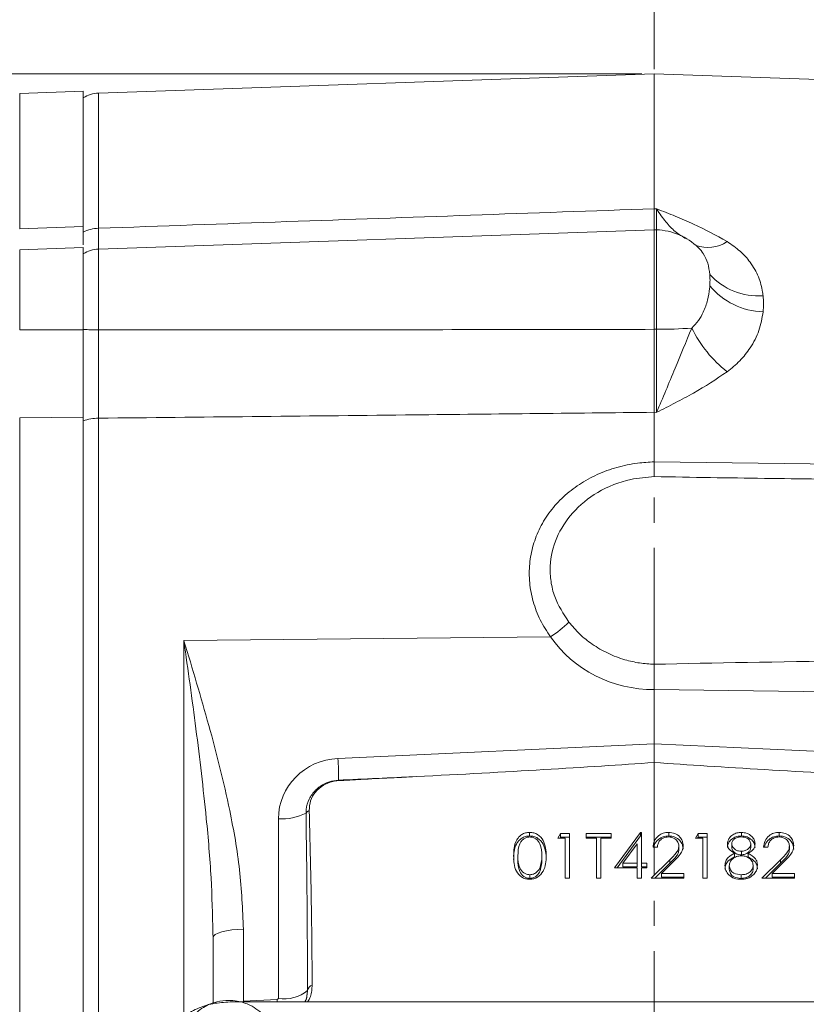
# Model space of a CAD drawing. Header units: inches. Extents: x 0.3 to 33.9, y 0.2 to 21.6.
# Tile 5 of 17: x 6.2 to 9.3, y 10.1 to 14. Entities that reach past the tile are written whole.
import ezdxf

# ---------------------------------------------------------------- set-up
doc = ezdxf.new("R2010")
doc.units = ezdxf.units.IN
doc.header["$MEASUREMENT"] = 0
doc.linetypes.add('CENTERX2', pattern=[0.8, 0.5, -0.1, 0.1, -0.1])
doc.layers.add('SLD-0', color=7, linetype='Continuous', lineweight=15)
doc.styles.add('SLDTEXTSTYLE0', font='TXT', dxfattribs={"width": 0.75})
doc.dimstyles.new('SLDDIMSTYLE1', dxfattribs={"dimtxt": 0.25, "dimasz": 0.13, "dimexe": 0, "dimexo": 0.0625, "dimgap": 0.0625, "dimtad": 0, "dimtih": 1, "dimtoh": 1, "dimrnd": 1e-09, "dimzin": 12, "dimdsep": 46, "dimtxsty": 'SLDTEXTSTYLE0', "dimsah": 1, "dimcen": 0.09, "dimadec": 0, "dimazin": 3, "dimtfac": 1, "dimtofl": 0, "dimtmove": 0, "dimatfit": 3, "dimfxl": 1, "dimfrac": 2, "dimtolj": 1, "dimtzin": 12, "dimarcsym": 0})

# ---------------------------------------------------------------- blocks, each defined once
blk = doc.blocks.new('_D_6')
at = {"layer": 'SLD-0'}
for p, q in [((4.7357, 12.3906), (4.7357, 16.2164)), ((6.2479, 16.1282), (6.1971, 16.1282)), ((6.1971, 16.1282), (6.1971, 15.7313)), ((7.2061, 16.1282), (7.2568, 16.1282)), ((7.2568, 16.1282), (7.2568, 15.7313)), ((4.7357, 16.0914), (6.1083, 16.0914)), ((8.7182, 16.0914), (7.3456, 16.0914)), ((6.1971, 15.7313), (6.2479, 15.7313)), ((7.2568, 15.7313), (7.2061, 15.7313))]:
    blk.add_line(p, q, dxfattribs=at)
for points in [[(4.7357, 16.0914), (4.8657, 16.0714), (4.8657, 16.1114)], [(8.7182, 16.0914), (8.5882, 16.1114), (8.5882, 16.0714)]]:
    blk.add_solid(points, dxfattribs=at)
at = {"layer": 'SLD-0', "char_height": 0.25, "attachment_point": 1, "style": 'SLDTEXTSTYLE0'}
for s, insert in [('3.98', (6.3021, 16.5013, -0.8581)), ('101.2', (6.3113, 16.0536, -0.8581))]:
    blk.add_mtext(s, dxfattribs=dict(at, insert=insert))
blk = doc.blocks.new('_D_7')
at = {"layer": 'SLD-0'}
for p, q in [((6.1437, 13.72), (6.1437, 15.0353)), ((7.0442, 14.9471), (6.9934, 14.9471)), ((6.9934, 14.9471), (6.9934, 14.5502)), ((7.8177, 14.9471), (7.8685, 14.9471)), ((7.8685, 14.9471), (7.8685, 14.5502)), ((6.1437, 14.9103), (6.9047, 14.9103)), ((8.7182, 14.9103), (7.9573, 14.9103)), ((6.9934, 14.5502), (7.0442, 14.5502)), ((7.8685, 14.5502), (7.8177, 14.5502))]:
    blk.add_line(p, q, dxfattribs=at)
for points in [[(6.1437, 14.9103), (6.2737, 14.8903), (6.2737, 14.9303)], [(8.7182, 14.9103), (8.5882, 14.9303), (8.5882, 14.8903)]]:
    blk.add_solid(points, dxfattribs=at)
at = {"layer": 'SLD-0', "char_height": 0.25, "attachment_point": 1, "style": 'SLDTEXTSTYLE0'}
for s, insert in [('2.57', (7.0061, 15.3202, -0.8581)), ('65.4', (7.1077, 14.8725, -0.8581))]:
    blk.add_mtext(s, dxfattribs=dict(at, insert=insert))
blk = doc.blocks.new('_D_8')
at = {"layer": 'SLD-0'}
for p, q in [((13.2862, 12.897), (13.2862, 15.0353)), ((10.5231, 14.9471), (10.4723, 14.9471)), ((10.4723, 14.9471), (10.4723, 14.5502)), ((11.4813, 14.9471), (11.5321, 14.9471)), ((11.5321, 14.9471), (11.5321, 14.5502)), ((8.7182, 14.9103), (10.3835, 14.9103)), ((13.2862, 14.9103), (11.6209, 14.9103)), ((10.4723, 14.5502), (10.5231, 14.5502)), ((11.5321, 14.5502), (11.4813, 14.5502))]:
    blk.add_line(p, q, dxfattribs=at)
for points in [[(8.7182, 14.9103), (8.8482, 14.8903), (8.8482, 14.9303)], [(13.2862, 14.9103), (13.1562, 14.9303), (13.1562, 14.8903)]]:
    blk.add_solid(points, dxfattribs=at)
at = {"layer": 'SLD-0', "char_height": 0.25, "attachment_point": 1, "style": 'SLDTEXTSTYLE0'}
for s, insert in [('4.57', (10.5774, 15.3202, -0.8581)), ('116.0', (10.5866, 14.8725, -0.8581))]:
    blk.add_mtext(s, dxfattribs=dict(at, insert=insert))
blk = doc.blocks.new('_D_9')
at = {"layer": 'SLD-0'}
for p, q in [((16.4518, 11.8892), (16.4518, 16.2164)), ((12.1059, 16.1282), (12.0551, 16.1282)), ((12.0551, 16.1282), (12.0551, 15.7313)), ((13.0641, 16.1282), (13.1149, 16.1282)), ((13.1149, 16.1282), (13.1149, 15.7313)), ((8.7182, 16.0914), (11.9663, 16.0914)), ((16.4518, 16.0914), (13.2036, 16.0914)), ((12.0551, 15.7313), (12.1059, 15.7313)), ((13.1149, 15.7313), (13.0641, 15.7313))]:
    blk.add_line(p, q, dxfattribs=at)
for points in [[(8.7182, 16.0914), (8.8482, 16.0714), (8.8482, 16.1114)], [(16.4518, 16.0914), (16.3218, 16.1114), (16.3218, 16.0714)]]:
    blk.add_solid(points, dxfattribs=at)
at = {"layer": 'SLD-0', "char_height": 0.25, "attachment_point": 1, "style": 'SLDTEXTSTYLE0'}
for s, insert in [('7.73', (12.1602, 16.5013, -0.8581)), ('196.4', (12.1694, 16.0536, -0.8581))]:
    blk.add_mtext(s, dxfattribs=dict(at, insert=insert))
blk = doc.blocks.new('_D_10')
at = {"layer": 'SLD-0'}
for p, q in [((4.8015, 12.482), (3.9208, 12.482)), ((4.0458, 12.482), (4.0458, 9.766)), ((3.5667, 9.392), (3.5159, 9.392)), ((3.5159, 9.392), (3.5159, 8.9951)), ((4.5249, 9.392), (4.5757, 9.392)), ((4.5757, 9.392), (4.5757, 8.9951)), ((3.5159, 8.9951), (3.5667, 8.9951)), ((4.5757, 8.9951), (4.5249, 8.9951)), ((4.0458, 6.2283), (4.0458, 8.9443)), ((7.1159, 6.2283), (3.9208, 6.2283))]:
    blk.add_line(p, q, dxfattribs=at)
for points in [[(4.0458, 12.482), (4.0258, 12.352), (4.0658, 12.352)], [(4.0458, 6.2283), (4.0658, 6.3583), (4.0258, 6.3583)]]:
    blk.add_solid(points, dxfattribs=at)
at = {"layer": 'SLD-0', "char_height": 0.25, "attachment_point": 1, "style": 'SLDTEXTSTYLE0'}
for s, insert in [('6.25', (3.621, 9.765, -0.8581)), ('158.8', (3.6302, 9.3174, -0.8581))]:
    blk.add_mtext(s, dxfattribs=dict(at, insert=insert))
blk = doc.blocks.new('_D_11')
at = {"layer": 'SLD-0'}
for p, q in [((8.6682, 13.8079), (2.5035, 13.8079)), ((2.6285, 13.8079), (2.6285, 10.429)), ((2.1494, 10.0549), (2.0986, 10.0549)), ((2.0986, 10.0549), (2.0986, 9.6581)), ((3.1076, 10.0549), (3.1583, 10.0549)), ((3.1583, 10.0549), (3.1583, 9.6581)), ((2.0986, 9.6581), (2.1494, 9.6581)), ((3.1583, 9.6581), (3.1076, 9.6581)), ((2.6285, 6.2283), (2.6285, 9.6073)), ((7.1159, 6.2283), (2.5035, 6.2283))]:
    blk.add_line(p, q, dxfattribs=at)
for points in [[(2.6285, 13.8079), (2.6085, 13.6779), (2.6485, 13.6779)], [(2.6285, 6.2283), (2.6485, 6.3583), (2.6085, 6.3583)]]:
    blk.add_solid(points, dxfattribs=at)
at = {"layer": 'SLD-0', "char_height": 0.25, "attachment_point": 1, "style": 'SLDTEXTSTYLE0'}
for s, insert in [('7.58', (2.2036, 10.428, -0.8581)), ('192.5', (2.2128, 9.9803, -0.8581))]:
    blk.add_mtext(s, dxfattribs=dict(at, insert=insert))

msp = doc.modelspace()

# ---------------------------------------------------------------- linework, layer by layer
at = {"color": 7, "linetype": 'Continuous', "lineweight": 15}
for p, q in [((8.7182, 13.8079), (6.514, 13.731)), ((12.2668, 13.684), (8.7182, 13.8079)), ((8.7182, 13.272), (8.7182, 13.8079)), ((6.4537, 13.7388), (6.2016, 13.73)), ((6.4537, 13.2015), (6.4537, 13.7388)), ((8.7269, 13.2717), (8.7182, 13.272)), ((6.2016, 13.1926), (6.4537, 13.2015)), ((8.7182, 13.189), (6.514, 13.112)), ((8.7269, 13.1886), (8.7182, 13.189)), ((8.7182, 13.189), (8.7182, 12.7935)), ((6.4537, 13.1184), (6.2016, 13.1095)), ((6.4537, 12.7916), (6.4537, 13.1184)), ((6.2016, 12.7915), (6.4537, 12.7916)), ((8.7269, 12.7935), (8.7182, 12.7935)), ((6.2016, 12.4423), (6.4537, 12.445)), ((6.2016, 9.014), (6.2016, 12.4423)), ((6.4537, 9.0113), (6.4537, 12.445)), ((6.514, 9.0151), (6.514, 12.4408)), ((8.7182, 12.2674), (8.7182, 12.4641)), ((8.7182, 12.4641), (8.7269, 12.464)), ((8.7182, 12.2674), (8.7182, 12.2674)), ((6.8524, 11.5589), (8.3066, 11.5729)), ((8.7182, 11.3636), (8.7182, 11.3635)), ((8.7182, 11.1484), (8.7182, 11.3635)), ((8.7182, 11.3635), (10.523, 11.3409)), ((8.7182, 11.1484), (7.4638, 11.0904)), ((9.9726, 11.0904), (8.7182, 11.1484)), ((8.7182, 11.1484), (8.7182, 11.0745)), ((7.2274, 10.8512), (7.2274, 10.1382)), ((8.2239, 10.7827), (8.2239, 10.797)), ((8.3358, 10.7743), (8.3469, 10.7925)), ((8.3469, 10.7925), (8.3821, 10.7925)), ((8.3469, 10.7782), (8.3469, 10.7925)), ((8.3821, 10.7925), (8.3821, 10.6151)), ((8.4478, 10.7925), (8.5477, 10.7925)), ((8.4478, 10.7743), (8.4478, 10.7925)), ((8.5477, 10.7925), (8.5477, 10.7743)), ((8.5599, 10.6561), (8.6636, 10.797)), ((8.6636, 10.797), (8.6671, 10.797)), ((8.6636, 10.7827), (8.6636, 10.797)), ((8.6671, 10.797), (8.6671, 10.6742)), ((8.7753, 10.7827), (8.7753, 10.797)), ((8.8814, 10.7743), (8.8926, 10.7925)), ((8.8926, 10.7925), (8.9277, 10.7925)), ((8.8926, 10.7782), (8.8926, 10.7925)), ((8.9277, 10.7925), (8.9277, 10.6151)), ((9.0638, 10.7827), (9.0638, 10.797)), ((9.2138, 10.7827), (9.2138, 10.797)), ((8.365, 10.7743), (8.3358, 10.7743)), ((8.3446, 10.7743), (8.3469, 10.7782)), ((8.3469, 10.7782), (8.3821, 10.7782)), ((8.365, 10.6151), (8.365, 10.7743)), ((8.4478, 10.7782), (8.5477, 10.7782)), ((8.4892, 10.7743), (8.4478, 10.7743)), ((8.4892, 10.6151), (8.4892, 10.7743)), ((8.5063, 10.7743), (8.5063, 10.6151)), ((8.5477, 10.7743), (8.5063, 10.7743)), ((8.5704, 10.6561), (8.6636, 10.7827)), ((8.65, 10.7513), (8.5934, 10.6742)), ((8.65, 10.6742), (8.65, 10.7513)), ((8.6636, 10.7827), (8.6671, 10.7827)), ((8.9106, 10.7743), (8.8814, 10.7743)), ((8.8902, 10.7743), (8.8926, 10.7782)), ((8.8926, 10.7782), (8.9277, 10.7782)), ((8.9106, 10.6151), (8.9106, 10.7743)), ((9.0251, 10.7369), (9.0251, 10.7513)), ((9.1006, 10.7373), (9.1006, 10.7516)), ((8.7304, 10.7379), (8.7133, 10.7379)), ((8.8156, 10.7286), (8.8156, 10.7429)), ((9.0358, 10.6996), (9.0358, 10.7139)), ((9.0635, 10.7077), (9.0635, 10.722)), ((9.0907, 10.6996), (9.0907, 10.7139)), ((9.1689, 10.7379), (9.1518, 10.7379)), ((9.2541, 10.7286), (9.2541, 10.7429)), ((8.1774, 10.6895), (8.1774, 10.7038)), ((8.2724, 10.6895), (8.2724, 10.7038)), ((8.5934, 10.6742), (8.65, 10.6742)), ((8.5934, 10.6599), (8.5934, 10.6742)), ((8.65, 10.6599), (8.65, 10.6742)), ((8.6671, 10.6742), (8.689, 10.6742)), ((8.6671, 10.6599), (8.6671, 10.6742)), ((8.689, 10.6742), (8.689, 10.6561)), ((8.706, 10.6151), (8.7797, 10.6885)), ((8.7204, 10.6151), (8.7797, 10.6742)), ((8.7943, 10.6807), (8.7467, 10.6333)), ((8.7797, 10.6742), (8.7797, 10.6885)), ((9.1445, 10.6151), (9.2182, 10.6885)), ((9.1589, 10.6151), (9.2182, 10.6742)), ((9.2327, 10.6807), (9.1852, 10.6333)), ((9.2182, 10.6742), (9.2182, 10.6885)), ((8.2652, 10.6449), (8.2652, 10.6592)), ((8.65, 10.6561), (8.5599, 10.6561)), ((8.5934, 10.6599), (8.65, 10.6599)), ((8.65, 10.6151), (8.65, 10.6561)), ((8.6671, 10.6599), (8.689, 10.6599)), ((8.6671, 10.6561), (8.6671, 10.6151)), ((8.689, 10.6561), (8.6671, 10.6561)), ((8.7467, 10.6333), (8.8351, 10.6333)), ((8.7467, 10.619), (8.7467, 10.6333)), ((8.8351, 10.6333), (8.8351, 10.6151)), ((9.0154, 10.6505), (9.0154, 10.6648)), ((9.1104, 10.6521), (9.1104, 10.6665)), ((9.1852, 10.6333), (9.2736, 10.6333)), ((9.1852, 10.619), (9.1852, 10.6333)), ((9.2736, 10.6333), (9.2736, 10.6151)), ((8.2245, 10.6144), (8.2245, 10.6288)), ((8.3821, 10.6151), (8.365, 10.6151)), ((8.5063, 10.6151), (8.4892, 10.6151)), ((8.6671, 10.6151), (8.65, 10.6151)), ((8.8351, 10.6151), (8.706, 10.6151)), ((8.7467, 10.619), (8.8351, 10.619)), ((8.9277, 10.6151), (8.9106, 10.6151)), ((9.0628, 10.6144), (9.0628, 10.6288)), ((9.2736, 10.6151), (9.1445, 10.6151)), ((9.1852, 10.619), (9.2736, 10.619)), ((6.9676, 10.3981), (6.9682, 10.3783)), ((7.0888, 10.1272), (7.0888, 10.4128)), ((6.9682, 10.3783), (6.9682, 10.1199)), ((7.3431, 10.1698), (7.3414, 10.1551)), ((10.3571, 10.124), (7.0358, 10.124)), ((7.2226, 10.1334), (7.0888, 10.1272)), ((7.2274, 10.1382), (7.2226, 10.1334))]:
    msp.add_line(p, q, dxfattribs=at)
at = {"color": 8, "linetype": 'Continuous', "lineweight": 15}
for p, q in [((6.2016, 13.1926), (6.2016, 13.73)), ((6.514, 13.1946), (6.514, 13.731)), ((8.7269, 13.1886), (8.7269, 12.7935)), ((6.2016, 12.7915), (6.2016, 13.1095)), ((6.514, 12.7909), (6.514, 13.112)), ((6.8524, 11.5589), (6.8524, 10.0669)), ((7.0888, 10.1272), (7.089, 10.124)), ((7.2226, 10.1334), (7.2229, 10.124))]:
    msp.add_line(p, q, dxfattribs=at)
at = {"color": 7, "linetype": 'Continuous', "lineweight": 15, "flags": 128}
for points in [[(11.464, 12.2321), (11.2242, 12.2352), (10.2648, 12.2476), (8.7182, 12.2674)], [(7.0888, 10.4128), (7.0651, 10.4119), (7.0424, 10.4098), (7.0215, 10.4066), (7.0033, 10.4023), (6.9884, 10.3971), (6.9773, 10.3913), (6.9705, 10.3849), (6.9682, 10.3783)]]:
    msp.add_lwpolyline(points, dxfattribs=at)
at = {"color": 7, "linetype": 'Continuous', "lineweight": 15}
for centre, radius, start, end in [((6.5182, 13.611), 0.12, 92, 122.5136), ((6.5174, 13.0556), 0.139, 91.3785, 117.2489), ((8.7182, 12.9388), 0.25, 45.7334, 88), ((6.5182, 12.9921), 0.12, 92, 122.5136), ((9.1301, 13.1849), 0.2586, 222.1195, 274.3396), ((9.1597, 13.1521), 0.2895, 220.0986, 268.0042), ((6.5157, 13.5778), 0.7869, 265.4846, 269.8806), ((8.7255, 14.9357), 2.1422, 270.0385, 273.7856), ((9.327, 13.026), 0.5134, 206.346, 231.4321), ((6.5165, 12.2515), 0.1893, 90.7382, 109.3569), ((8.0864, 11.9178), 0.4092, 302.5508, 315.6642), ((6.4115, 11.028), 1.0542, 358.695, 3.3913), ((7.4816, 11.0016), 0.0164, 171.5853, 177.889), ((7.2414, 11.0609), 0.2102, 266.1926, 297.0837), ((7.3763, 10.8367), 0.054, 119.6035, 136.6224), ((7.2515, 10.2776), 0.1414, 260.1841, 310.3535), ((7.3741, 10.1614), 0.0321, 113.2504, 164.7463)]:
    msp.add_arc(centre, radius, start, end, dxfattribs=at)
at = {"color": 8, "linetype": 'Continuous', "lineweight": 15}
msp.add_arc((8.9305, 13.252), 0.134, 249.3186, 304.7607, dxfattribs=at)
at = {"color": 7, "linetype": 'Continuous', "lineweight": 15}
for centre, major_axis, ratio, start_param, end_param in [((8.7224, 11.8461), (0.4929, 0.0872), 0.962793, 3.561487, 4.53521), ((10.6738, 11.3721), (3.4254, 0), 0.032706, 1.926023, 2.17838), ((7.4724, 10.8543), (0.2415, 0.0428), 0.962793, 1.4369, 2.97279), ((6.3812, 11.0736), (3.1511, 0.1027), 0.035536, 5.168987, 5.546744), ((11.0552, 11.0736), (3.1511, -0.1027), 0.035536, 3.878034, 4.255791), ((-25.5087, 9.5984), (75.3191, 3.441), 0.001485, 5.165463, 5.170022), ((7.2232, 9.9614), (0.0043, 2.6055), 0.046027, 4.792529, 5.070198)]:
    msp.add_ellipse(centre, major_axis=major_axis, ratio=ratio, start_param=start_param, end_param=end_param, dxfattribs=at)
for points, knots in [([(8.7182, 13.272), (8.2324, 13.255), (7.4977, 13.2292), (6.763, 13.2033), (6.514, 13.1946)], [0, 0, 0, 0, 0.661168, 1, 1, 1, 1]), ([(8.7182, 13.272), (8.7182, 13.2571), (8.7182, 13.227), (8.7182, 13.198), (8.7182, 13.1904), (8.7182, 13.1866)], [0, 0, 0, 0, 0.329952, 0.67005, 1, 1, 1, 1]), ([(9.0069, 13.1419), (8.9636, 13.166), (8.8981, 13.2023), (8.8017, 13.2425), (8.7522, 13.2619), (8.7272, 13.2716), (8.7269, 13.2717)], [0, 0, 0, 0, 0.493398, 0.745029, 0.997453, 1, 1, 1, 1]), ([(6.4537, 13.1283), (6.4537, 13.1313), (6.4537, 13.1381), (6.4537, 13.1506), (6.4537, 13.1635), (6.4537, 13.175), (6.4537, 13.1875), (6.4537, 13.1968), (6.4537, 13.2015)], [0, 0, 0, 0, 0.198883, 0.440261, 0.579338, 0.718751, 0.859199, 1, 1, 1, 1]), ([(9.1496, 12.9271), (9.1491, 12.9316), (9.146, 12.9571), (9.1333, 13.003), (9.1026, 13.0576), (9.0605, 13.1049), (9.025, 13.1294), (9.0069, 13.1419)], [0, 0, 0, 0, 0.054789, 0.306864, 0.566571, 0.779999, 1, 1, 1, 1]), ([(8.9383, 12.9657), (8.938, 12.9622), (8.9365, 12.944), (8.9307, 12.9091), (8.9158, 12.8659), (8.8947, 12.8279), (8.8763, 12.8081), (8.8669, 12.7981)], [0, 0, 0, 0, 0.06151, 0.327969, 0.600279, 0.797253, 1, 1, 1, 1]), ([(9.0069, 12.6246), (9.0245, 12.6388), (9.0601, 12.6677), (9.1033, 12.7234), (9.137, 12.7894), (9.1454, 12.838), (9.1496, 12.8628)], [0, 0, 0, 0, 0.21336, 0.43352, 0.711269, 1, 1, 1, 1]), ([(6.4537, 12.445), (6.4537, 12.4585), (6.4537, 12.4857), (6.4537, 12.5398), (6.4537, 12.6085), (6.4537, 12.6805), (6.4537, 12.7421), (6.4537, 12.7751), (6.4537, 12.7916)], [0, 0, 0, 0, 0.132853, 0.266978, 0.494109, 0.727831, 0.863246, 1, 1, 1, 1]), ([(6.514, 12.4408), (6.5139, 12.4665), (6.5138, 12.5188), (6.5137, 12.6063), (6.5138, 12.6984), (6.5139, 12.7597), (6.514, 12.7909)], [0, 0, 0, 0, 0.245724, 0.500002, 0.745724, 1, 1, 1, 1]), ([(8.7182, 12.7935), (8.329, 12.7928), (7.5943, 12.7915), (6.8596, 12.7911), (6.514, 12.7909)], [0, 0, 0, 0, 0.5296757, 1, 1, 1, 1]), ([(8.7182, 12.7935), (8.7182, 12.765), (8.7182, 12.7071), (8.7182, 12.6217), (8.7182, 12.5386), (8.7182, 12.4892), (8.7182, 12.4641)], [0, 0, 0, 0, 0.246215, 0.500001, 0.746214, 1, 1, 1, 1]), ([(8.8669, 12.7981), (8.8444, 12.7445), (8.8091, 12.6602), (8.7636, 12.5487), (8.7394, 12.4919), (8.727, 12.4642), (8.7269, 12.464)], [0, 0, 0, 0, 0.458943, 0.721865, 0.99767, 1, 1, 1, 1]), ([(8.7269, 12.7935), (8.7271, 12.7658), (8.7274, 12.7095), (8.7275, 12.6249), (8.7274, 12.5408), (8.7271, 12.4899), (8.7269, 12.464)], [0, 0, 0, 0, 0.239385, 0.485722, 0.738731, 1, 1, 1, 1]), ([(8.7269, 12.464), (8.7272, 12.4641), (8.7522, 12.4767), (8.8017, 12.5017), (8.8981, 12.5522), (8.9636, 12.5957), (9.0069, 12.6246)], [0, 0, 0, 0, 0.002547, 0.254971, 0.506602, 1, 1, 1, 1]), ([(6.514, 12.4408), (6.92, 12.4451), (7.6547, 12.4527), (8.3895, 12.4606), (8.7182, 12.4641)], [0, 0, 0, 0, 0.5525504, 1, 1, 1, 1]), ([(8.7182, 12.2674), (8.6961, 12.2663), (8.646, 12.2636), (8.5694, 12.2472), (8.4912, 12.2189), (8.4197, 12.1794), (8.3567, 12.1304), (8.3043, 12.0725), (8.2636, 12.0078), (8.236, 11.9374), (8.2218, 11.8634), (8.2219, 11.7875), (8.2361, 11.7121), (8.2635, 11.639), (8.2922, 11.595), (8.3066, 11.5729)], [0, 0, 0, 0, 0.063203, 0.143144, 0.223081, 0.302355, 0.381619, 0.459397, 0.53716, 0.614037, 0.690903, 0.767944, 0.844988, 0.922487, 1, 1, 1, 1]), ([(8.7182, 12.2674), (8.7182, 12.2565), (8.7183, 12.2345), (8.7183, 12.2159), (8.7183, 12.2109), (8.7183, 12.209)], [0, 0, 0, 0, 0.381475, 0.762946, 1, 1, 1, 1]), ([(8.3791, 11.6319), (8.3579, 11.6645), (8.3251, 11.7147), (8.3069, 11.7923), (8.3025, 11.8715), (8.3253, 11.9683), (8.3914, 12.0708), (8.4929, 12.153), (8.6082, 12.2), (8.6868, 12.2065), (8.7183, 12.209)], [0, 0, 0, 0, 0.140026, 0.215782, 0.291523, 0.432865, 0.575183, 0.72778, 0.890998, 1, 1, 1, 1]), ([(8.7183, 12.209), (8.7925, 12.2077), (9.0092, 12.2037), (9.2259, 12.2011), (9.3684, 12.1993)], [0, 0, 0, 0, 0.342434, 1, 1, 1, 1]), ([(8.7183, 11.4641), (8.6988, 11.4653), (8.6594, 11.4678), (8.5975, 11.482), (8.5335, 11.5061), (8.4732, 11.5412), (8.4206, 11.5832), (8.393, 11.6155), (8.3791, 11.6319)], [0, 0, 0, 0, 0.147433, 0.297625, 0.479428, 0.66657, 0.831391, 1, 1, 1, 1]), ([(7.0888, 10.4128), (7.0855, 10.4914), (7.0787, 10.6495), (7.03, 10.9199), (6.9541, 11.2227), (6.8866, 11.4461), (6.8526, 11.5583), (6.8524, 11.5589)], [0, 0, 0, 0, 0.2009477, 0.404035, 0.7007614, 0.9982532, 1, 1, 1, 1]), ([(8.7183, 11.4641), (8.7183, 11.4607), (8.7183, 11.4539), (8.7183, 11.4406), (8.7183, 11.4238), (8.7183, 11.4038), (8.7183, 11.3834), (8.7182, 11.3702), (8.7182, 11.3636)], [0, 0, 0, 0, 0.114538, 0.230247, 0.419935, 0.615121, 0.80481, 1, 1, 1, 1]), ([(7.4654, 11.004), (7.4535, 11.0026), (7.4277, 10.9994), (7.3972, 10.9837), (7.3694, 10.9606), (7.3476, 10.93), (7.3378, 10.8973), (7.3372, 10.8783), (7.337, 10.8738)], [0, 0, 0, 0, 0.175563, 0.377503, 0.49269, 0.711013, 0.929956, 1, 1, 1, 1]), ([(7.3496, 10.8836), (7.3506, 10.8967), (7.3525, 10.9228), (7.3728, 10.9581), (7.4035, 10.9851), (7.4364, 10.9992), (7.4577, 11.0014), (7.4653, 11.0022)], [0, 0, 0, 0, 0.220211, 0.44058, 0.660997, 0.880133, 1, 1, 1, 1]), ([(7.4653, 11.0022), (7.4702, 11.0025), (7.4952, 11.0039), (7.598, 11.0094), (7.6959, 11.0144), (7.7738, 11.0184)], [0, 0, 0, 0, 0.048249, 0.242972, 1, 1, 1, 1]), ([(7.3614, 10.1909), (7.3614, 10.2017), (7.361, 10.2838), (7.359, 10.5147), (7.3534, 10.7348), (7.3496, 10.8836)], [0, 0, 0, 0, 0.046774, 0.355545, 1, 1, 1, 1]), ([(8.1604, 10.7037), (8.1606, 10.7141), (8.1611, 10.7348), (8.168, 10.7603), (8.1797, 10.7781), (8.1921, 10.7887), (8.2073, 10.7958), (8.2184, 10.7966), (8.2239, 10.797)], [0, 0, 0, 0, 0.250526, 0.500164, 0.625273, 0.750198, 0.875111, 1, 1, 1, 1]), ([(8.2239, 10.797), (8.2295, 10.7966), (8.2407, 10.7958), (8.2611, 10.7865), (8.2793, 10.7655), (8.2885, 10.735), (8.2892, 10.7142), (8.2895, 10.7037)], [0, 0, 0, 0, 0.1251695, 0.2503357, 0.4988652, 0.7490161, 1, 1, 1, 1]), ([(8.7133, 10.7379), (8.7144, 10.7465), (8.7167, 10.7638), (8.7329, 10.7835), (8.7535, 10.7953), (8.768, 10.7965), (8.7753, 10.797)], [0, 0, 0, 0, 0.280029, 0.559515, 0.779668, 1, 1, 1, 1]), ([(8.7753, 10.797), (8.7838, 10.7963), (8.8007, 10.7948), (8.8195, 10.7804), (8.8309, 10.7629), (8.8321, 10.7505), (8.8327, 10.7443)], [0, 0, 0, 0, 0.27989, 0.559224, 0.779582, 1, 1, 1, 1]), ([(9.0081, 10.7515), (9.0094, 10.7586), (9.0121, 10.7729), (9.0278, 10.7876), (9.0457, 10.7957), (9.0577, 10.7966), (9.0638, 10.797)], [0, 0, 0, 0, 0.278806, 0.558457, 0.77916, 1, 1, 1, 1]), ([(9.0638, 10.797), (9.0713, 10.7963), (9.0865, 10.7947), (9.1043, 10.783), (9.1155, 10.7677), (9.117, 10.7566), (9.1177, 10.751)], [0, 0, 0, 0, 0.279929, 0.559623, 0.779946, 1, 1, 1, 1]), ([(9.1518, 10.7379), (9.1529, 10.7465), (9.1551, 10.7638), (9.1713, 10.7835), (9.192, 10.7953), (9.2065, 10.7965), (9.2138, 10.797)], [0, 0, 0, 0, 0.280029, 0.559515, 0.779668, 1, 1, 1, 1]), ([(9.2138, 10.797), (9.2222, 10.7963), (9.2392, 10.7948), (9.258, 10.7804), (9.2694, 10.7629), (9.2706, 10.7505), (9.2712, 10.7443)], [0, 0, 0, 0, 0.27989, 0.559224, 0.779582, 1, 1, 1, 1]), ([(8.1604, 10.6894), (8.1606, 10.6998), (8.1611, 10.7204), (8.168, 10.746), (8.1797, 10.7637), (8.1921, 10.7743), (8.2073, 10.7814), (8.2184, 10.7823), (8.2239, 10.7827)], [0, 0, 0, 0, 0.250526, 0.500164, 0.625273, 0.750198, 0.875111, 1, 1, 1, 1]), ([(8.2245, 10.7789), (8.2201, 10.7784), (8.2114, 10.7776), (8.1999, 10.7714), (8.1906, 10.7627), (8.1781, 10.7411), (8.1777, 10.7204), (8.1774, 10.7038)], [0, 0, 0, 0, 0.125139, 0.250418, 0.375519, 0.500847, 1, 1, 1, 1]), ([(8.2239, 10.7827), (8.2295, 10.7823), (8.2407, 10.7815), (8.2611, 10.7722), (8.2793, 10.7511), (8.2885, 10.7207), (8.2892, 10.6998), (8.2895, 10.6894)], [0, 0, 0, 0, 0.125169, 0.250336, 0.498865, 0.749016, 1, 1, 1, 1]), ([(8.2724, 10.7038), (8.2717, 10.7203), (8.2707, 10.7449), (8.2529, 10.7693), (8.2375, 10.7776), (8.2288, 10.7784), (8.2245, 10.7789)], [0, 0, 0, 0, 0.5000715, 0.7490206, 0.8745985, 1, 1, 1, 1]), ([(8.7166, 10.7379), (8.7172, 10.7416), (8.7192, 10.7537), (8.7331, 10.7691), (8.7534, 10.781), (8.768, 10.7821), (8.7753, 10.7827)], [0, 0, 0, 0, 0.142936, 0.475639, 0.737713, 1, 1, 1, 1]), ([(8.7744, 10.7789), (8.7679, 10.7782), (8.755, 10.777), (8.7403, 10.7659), (8.7324, 10.7521), (8.7311, 10.7426), (8.7304, 10.7379)], [0, 0, 0, 0, 0.279699, 0.558847, 0.779176, 1, 1, 1, 1]), ([(8.8156, 10.7429), (8.8148, 10.7484), (8.8132, 10.7594), (8.8017, 10.771), (8.7883, 10.7779), (8.7791, 10.7785), (8.7744, 10.7789)], [0, 0, 0, 0, 0.279126, 0.558978, 0.77935, 1, 1, 1, 1]), ([(8.7753, 10.7827), (8.7838, 10.782), (8.8007, 10.7805), (8.8195, 10.7661), (8.8309, 10.7485), (8.8321, 10.7362), (8.8327, 10.73)], [0, 0, 0, 0, 0.27989, 0.559224, 0.779582, 1, 1, 1, 1]), ([(9.0081, 10.7372), (9.0094, 10.7443), (9.0121, 10.7585), (9.0278, 10.7733), (9.0457, 10.7814), (9.0577, 10.7823), (9.0638, 10.7827)], [0, 0, 0, 0, 0.278806, 0.558457, 0.77916, 1, 1, 1, 1]), ([(9.0358, 10.7139), (9.0277, 10.719), (9.0163, 10.726), (9.009, 10.741), (9.0084, 10.748), (9.0081, 10.7515)], [0, 0, 0, 0, 0.557752, 0.778932, 1, 1, 1, 1]), ([(9.0628, 10.7789), (9.0578, 10.7785), (9.0479, 10.7779), (9.0356, 10.7714), (9.0267, 10.7623), (9.0257, 10.7549), (9.0251, 10.7513)], [0, 0, 0, 0, 0.280651, 0.560566, 0.78062, 1, 1, 1, 1]), ([(9.0251, 10.7513), (9.0262, 10.7466), (9.0283, 10.7371), (9.0396, 10.7282), (9.0515, 10.7228), (9.0595, 10.7223), (9.0635, 10.722)], [0, 0, 0, 0, 0.277721, 0.558224, 0.779072, 1, 1, 1, 1]), ([(9.1006, 10.7516), (9.0996, 10.7562), (9.0976, 10.7653), (9.0836, 10.7771), (9.0707, 10.7782), (9.0628, 10.7789)], [0, 0, 0, 0, 0.278971, 0.559919, 1, 1, 1, 1]), ([(9.0635, 10.722), (9.0685, 10.7225), (9.0786, 10.7235), (9.0908, 10.7307), (9.0988, 10.7406), (9.1, 10.748), (9.1006, 10.7516)], [0, 0, 0, 0, 0.280237, 0.560145, 0.780435, 1, 1, 1, 1]), ([(9.0638, 10.7827), (9.0713, 10.7819), (9.0865, 10.7804), (9.1043, 10.7687), (9.1155, 10.7534), (9.117, 10.7422), (9.1177, 10.7367)], [0, 0, 0, 0, 0.279929, 0.559623, 0.779946, 1, 1, 1, 1]), ([(9.1177, 10.751), (9.1173, 10.7466), (9.1164, 10.7378), (9.1074, 10.7238), (9.097, 10.7177), (9.0907, 10.7139)], [0, 0, 0, 0, 0.280159, 0.560243, 1, 1, 1, 1]), ([(9.155, 10.7379), (9.1556, 10.7416), (9.1577, 10.7537), (9.1715, 10.7691), (9.1919, 10.781), (9.2065, 10.7821), (9.2138, 10.7827)], [0, 0, 0, 0, 0.142936, 0.475639, 0.737713, 1, 1, 1, 1]), ([(9.2129, 10.7789), (9.2064, 10.7782), (9.1934, 10.777), (9.1788, 10.7659), (9.1709, 10.7521), (9.1695, 10.7426), (9.1689, 10.7379)], [0, 0, 0, 0, 0.279699, 0.558847, 0.779176, 1, 1, 1, 1]), ([(9.2541, 10.7429), (9.2533, 10.7484), (9.2517, 10.7594), (9.2401, 10.771), (9.2268, 10.7779), (9.2175, 10.7785), (9.2129, 10.7789)], [0, 0, 0, 0, 0.279126, 0.558978, 0.77935, 1, 1, 1, 1]), ([(9.2138, 10.7827), (9.2222, 10.782), (9.2392, 10.7805), (9.258, 10.7661), (9.2694, 10.7485), (9.2706, 10.7362), (9.2712, 10.73)], [0, 0, 0, 0, 0.27989, 0.559224, 0.779582, 1, 1, 1, 1]), ([(8.7797, 10.6885), (8.7888, 10.6973), (8.8015, 10.7095), (8.8141, 10.7284), (8.8151, 10.7381), (8.8156, 10.7429)], [0, 0, 0, 0, 0.5607172, 0.7805321, 1, 1, 1, 1]), ([(8.7797, 10.6742), (8.7888, 10.683), (8.8015, 10.6952), (8.8141, 10.7141), (8.8151, 10.7237), (8.8156, 10.7286)], [0, 0, 0, 0, 0.5607172, 0.7805321, 1, 1, 1, 1]), ([(8.8327, 10.7443), (8.8319, 10.7373), (8.8304, 10.7232), (8.8152, 10.7019), (8.8022, 10.6887), (8.7943, 10.6807)], [0, 0, 0, 0, 0.279288, 0.559154, 1, 1, 1, 1]), ([(8.9983, 10.6653), (8.999, 10.6713), (9.0002, 10.6831), (9.013, 10.7015), (9.0272, 10.7092), (9.0358, 10.7139)], [0, 0, 0, 0, 0.279987, 0.559901, 1, 1, 1, 1]), ([(9.0251, 10.7369), (9.0262, 10.7322), (9.0283, 10.7228), (9.0396, 10.7139), (9.0515, 10.7085), (9.0595, 10.7079), (9.0635, 10.7077)], [0, 0, 0, 0, 0.2777214, 0.5582236, 0.7790716, 1, 1, 1, 1]), ([(9.0635, 10.7077), (9.0685, 10.7082), (9.0786, 10.7092), (9.0908, 10.7164), (9.0988, 10.7263), (9.1, 10.7336), (9.1006, 10.7373)], [0, 0, 0, 0, 0.280237, 0.560145, 0.780435, 1, 1, 1, 1]), ([(9.0907, 10.7139), (9.1015, 10.7078), (9.1165, 10.6993), (9.1263, 10.6804), (9.1271, 10.6713), (9.1274, 10.6668)], [0, 0, 0, 0, 0.558271, 0.779089, 1, 1, 1, 1]), ([(9.2182, 10.6885), (9.2273, 10.6973), (9.24, 10.7095), (9.2526, 10.7284), (9.2536, 10.7381), (9.2541, 10.7429)], [0, 0, 0, 0, 0.560717, 0.780532, 1, 1, 1, 1]), ([(9.2182, 10.6742), (9.2273, 10.683), (9.24, 10.6952), (9.2526, 10.7141), (9.2536, 10.7237), (9.2541, 10.7286)], [0, 0, 0, 0, 0.560717, 0.780532, 1, 1, 1, 1]), ([(9.2712, 10.7443), (9.2704, 10.7373), (9.2688, 10.7232), (9.2536, 10.7019), (9.2407, 10.6887), (9.2327, 10.6807)], [0, 0, 0, 0, 0.279288, 0.559154, 1, 1, 1, 1]), ([(8.2239, 10.6106), (8.2184, 10.611), (8.2073, 10.6118), (8.1871, 10.6211), (8.1693, 10.6423), (8.1612, 10.6727), (8.1607, 10.6934), (8.1604, 10.7037)], [0, 0, 0, 0, 0.125181, 0.250351, 0.498778, 0.748946, 1, 1, 1, 1]), ([(8.1774, 10.7038), (8.1776, 10.6872), (8.1778, 10.6624), (8.196, 10.6382), (8.2114, 10.6301), (8.2201, 10.6292), (8.2245, 10.6288)], [0, 0, 0, 0, 0.500291, 0.749086, 0.874606, 1, 1, 1, 1]), ([(8.1774, 10.6895), (8.1776, 10.6729), (8.1778, 10.6481), (8.196, 10.6239), (8.2114, 10.6157), (8.2201, 10.6149), (8.2245, 10.6144)], [0, 0, 0, 0, 0.500291, 0.749086, 0.874606, 1, 1, 1, 1]), ([(8.2895, 10.7037), (8.2892, 10.6933), (8.2886, 10.6725), (8.2793, 10.642), (8.261, 10.6211), (8.2407, 10.6118), (8.2295, 10.611), (8.2239, 10.6106)], [0, 0, 0, 0, 0.251002, 0.501138, 0.749612, 0.874807, 1, 1, 1, 1]), ([(8.2652, 10.6592), (8.2677, 10.6674), (8.272, 10.682), (8.2723, 10.6971), (8.2724, 10.7038)], [0, 0, 0, 0, 0.559599, 1, 1, 1, 1]), ([(8.2652, 10.6449), (8.2677, 10.6531), (8.272, 10.6677), (8.2723, 10.6828), (8.2724, 10.6895)], [0, 0, 0, 0, 0.559599, 1, 1, 1, 1]), ([(8.9983, 10.651), (8.999, 10.6569), (9.0002, 10.6688), (9.013, 10.6872), (9.0272, 10.6949), (9.0358, 10.6996)], [0, 0, 0, 0, 0.279987, 0.559901, 1, 1, 1, 1]), ([(9.0639, 10.7038), (9.0572, 10.7033), (9.0439, 10.7022), (9.0282, 10.6923), (9.0173, 10.6795), (9.016, 10.6697), (9.0154, 10.6648)], [0, 0, 0, 0, 0.280283, 0.560138, 0.780298, 1, 1, 1, 1]), ([(9.1104, 10.6665), (9.1093, 10.6724), (9.107, 10.6842), (9.0936, 10.6959), (9.0789, 10.7028), (9.0689, 10.7035), (9.0639, 10.7038)], [0, 0, 0, 0, 0.278303, 0.558509, 0.779146, 1, 1, 1, 1]), ([(9.0907, 10.6996), (9.1015, 10.6935), (9.1165, 10.685), (9.1263, 10.666), (9.1271, 10.657), (9.1274, 10.6525)], [0, 0, 0, 0, 0.558271, 0.779089, 1, 1, 1, 1]), ([(8.2245, 10.6288), (8.2297, 10.6294), (8.2401, 10.6306), (8.2561, 10.6407), (8.2618, 10.6522), (8.2652, 10.6592)], [0, 0, 0, 0, 0.280257, 0.560781, 1, 1, 1, 1]), ([(8.2245, 10.6144), (8.2297, 10.615), (8.2401, 10.6163), (8.2561, 10.6264), (8.2618, 10.6379), (8.2652, 10.6449)], [0, 0, 0, 0, 0.280257, 0.560781, 1, 1, 1, 1]), ([(9.0626, 10.6106), (9.0534, 10.6111), (9.0351, 10.6122), (9.0137, 10.6266), (9.0008, 10.6453), (8.9992, 10.6587), (8.9983, 10.6653)], [0, 0, 0, 0, 0.280545, 0.559269, 0.779816, 1, 1, 1, 1]), ([(9.0154, 10.6648), (9.0165, 10.6589), (9.0186, 10.647), (9.0362, 10.6314), (9.0527, 10.6298), (9.0628, 10.6288)], [0, 0, 0, 0, 0.279833, 0.560198, 1, 1, 1, 1]), ([(9.0154, 10.6505), (9.0165, 10.6445), (9.0186, 10.6327), (9.0362, 10.6171), (9.0527, 10.6154), (9.0628, 10.6144)], [0, 0, 0, 0, 0.279833, 0.560198, 1, 1, 1, 1]), ([(9.1131, 10.63), (9.1049, 10.6235), (9.0902, 10.6119), (9.0711, 10.611), (9.0626, 10.6106)], [0, 0, 0, 0, 0.557758, 1, 1, 1, 1]), ([(9.0628, 10.6288), (9.0694, 10.6292), (9.0824, 10.63), (9.0982, 10.6393), (9.1085, 10.6521), (9.1098, 10.6617), (9.1104, 10.6665)], [0, 0, 0, 0, 0.2806017, 0.5599618, 0.7801797, 1, 1, 1, 1]), ([(9.0628, 10.6144), (9.0694, 10.6148), (9.0824, 10.6157), (9.0982, 10.625), (9.1085, 10.6378), (9.1098, 10.6474), (9.1104, 10.6521)], [0, 0, 0, 0, 0.280602, 0.559962, 0.78018, 1, 1, 1, 1]), ([(9.1274, 10.6668), (9.1267, 10.6592), (9.1253, 10.6457), (9.1168, 10.6348), (9.1131, 10.63)], [0, 0, 0, 0, 0.559346, 1, 1, 1, 1]), ([(7.3432, 10.124), (7.3433, 10.1242), (7.3537, 10.1365), (7.3595, 10.1607), (7.3609, 10.1835), (7.3614, 10.1909)], [0, 0, 0, 0, 0.007444, 0.678133, 1, 1, 1, 1]), ([(7.0358, 10.1238), (7.0131, 10.1226), (6.9682, 10.1201), (6.9047, 10.0988), (6.847, 10.0674), (6.8162, 10.0375), (6.8008, 10.0226)], [0, 0, 0, 0, 0.2571684, 0.5070452, 0.7537632, 1, 1, 1, 1]), ([(7.0302, 10.1301), (7.0145, 10.129), (6.9924, 10.1276), (6.9613, 10.1181), (6.9361, 10.1068), (6.9087, 10.0885), (6.8839, 10.0642), (6.8636, 10.0339), (6.8493, 9.9996), (6.847, 9.9751), (6.8459, 9.9632)], [0, 0, 0, 0, 0.168049, 0.235611, 0.347853, 0.465065, 0.591736, 0.725673, 0.866732, 1, 1, 1, 1]), ([(7.2149, 9.9541), (7.2142, 9.9674), (7.2128, 9.9941), (7.1981, 10.0319), (7.1759, 10.0654), (7.1475, 10.0921), (7.1185, 10.1099), (7.0907, 10.1211), (7.0623, 10.1285), (7.0416, 10.1295), (7.0302, 10.1301)], [0, 0, 0, 0, 0.143024, 0.287956, 0.431246, 0.570173, 0.697274, 0.786353, 0.881926, 1, 1, 1, 1]), ([(7.342, 10.1551), (7.3406, 10.1444), (7.3392, 10.1337), (7.3325, 10.124), (7.3325, 10.124)], [0, 0, 0, 0, 0.996607, 1, 1, 1, 1]), ([(7.333, 10.124), (7.3341, 10.126), (7.3396, 10.1356), (7.3406, 10.1469), (7.3413, 10.1559)], [0, 0, 0, 0, 0.202959, 1, 1, 1, 1])]:
    msp.add_open_spline(points, degree=3, knots=knots, dxfattribs=at)
at = {"color": 8, "linetype": 'Continuous', "lineweight": 15}
for points, knots in [([(8.7269, 13.2717), (8.727, 13.2715), (8.7394, 13.2521), (8.7636, 13.2186), (8.8022, 13.1775), (8.8302, 13.1613), (8.8453, 13.1526)], [0, 0, 0, 0, 0.00274, 0.326995, 0.636104, 1, 1, 1, 1]), ([(8.7269, 13.2717), (8.7269, 13.2707), (8.7271, 13.2543), (8.7274, 13.226), (8.7275, 13.1986), (8.7274, 13.1848), (8.7272, 13.1862), (8.7272, 13.1866)], [0, 0, 0, 0, 0.0165872, 0.2938135, 0.579092, 0.8642122, 1, 1, 1, 1]), ([(6.5139, 13.1069), (6.5138, 13.1065), (6.5137, 13.1042), (6.5137, 13.1173), (6.5138, 13.1456), (6.5139, 13.1781), (6.514, 13.1946)], [0, 0, 0, 0, 0.083483, 0.392454, 0.69103, 1, 1, 1, 1]), ([(8.8927, 13.1178), (8.8927, 13.1178), (8.9016, 13.1107), (8.9157, 13.0903), (8.9327, 13.0562), (8.9364, 13.0265), (8.9383, 13.0115)], [0, 0, 0, 0, 0.000196, 0.253008, 0.62088, 1, 1, 1, 1]), ([(6.8524, 11.5589), (6.8525, 11.5582), (6.869, 11.4424), (6.9018, 11.2085), (6.9388, 10.8938), (6.9625, 10.623), (6.9659, 10.471), (6.9676, 10.3981)], [0, 0, 0, 0, 0.001837, 0.307508, 0.61444, 0.815274, 1, 1, 1, 1])]:
    msp.add_open_spline(points, degree=3, knots=knots, dxfattribs=at)
at = {"color": 7, "linetype": 'Continuous', "lineweight": 15}
for points in [[(8.9383, 13.0115), (8.9387, 13.0041), (8.9396, 12.9893), (8.9387, 12.9735), (8.9383, 12.9657)], [(9.1496, 12.8628), (9.1505, 12.8736), (9.1522, 12.8952), (9.1505, 12.9165), (9.1496, 12.9271)]]:
    msp.add_open_spline(points, degree=3, dxfattribs=at)
at = {"layer": 'SLD-0', "linetype": 'CENTERX2', "lineweight": 0}
msp.add_line((8.7182, 17.5257), (8.7182, 3.6265), dxfattribs=at)

# ---------------------------------------------------------------- dimensions: what is measured, and where the dimension line sits
at = {"layer": 'SLD-0'}
for base, p2, picture, middle in [((4.7357, 16.0914), (4.7357, 12.3406), '_D_6', (6.727, 16.0914)), ((6.1437, 14.9103), (6.1437, 13.67), '_D_7', (7.431, 14.9103)), ((13.2862, 14.9103), (13.2862, 12.847), '_D_8', (11.0022, 14.9103)), ((16.4518, 16.0914), (16.4518, 11.8392), '_D_9', (12.585, 16.0914))]:
    dim = msp.add_linear_dim(base=base, p1=(8.7182, 17.5257), p2=p2, dimstyle='SLDDIMSTYLE1', dxfattribs=at)
    dim.commit()
    dim.dimension.update_dxf_attribs({"geometry": picture, "text_midpoint": middle, "dimtype": 160})
for base, p1, picture, middle in [((2.6285, 6.2283), (8.7182, 13.8079), '_D_11', (2.6285, 10.0181)), ((4.0458, 6.2283), (4.8515, 12.482), '_D_10', (4.0458, 9.3552))]:
    dim = msp.add_linear_dim(base=base, p1=p1, p2=(7.1659, 6.2283), angle=90, dimstyle='SLDDIMSTYLE1', dxfattribs=at)
    dim.commit()
    dim.dimension.update_dxf_attribs({"geometry": picture, "text_midpoint": middle, "dimtype": 160})

doc.saveas('drawing.dxf')
